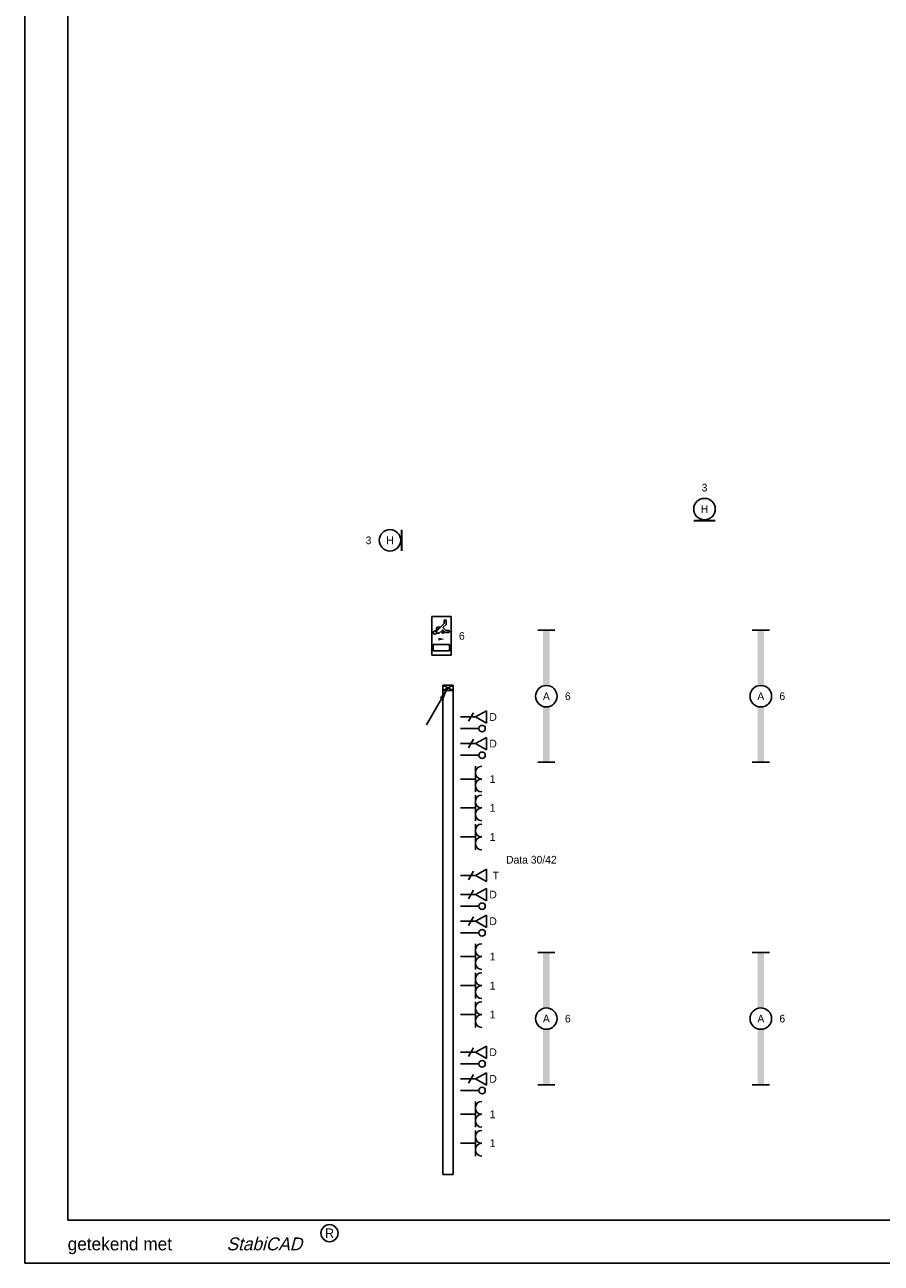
# Model space of a CAD drawing. Extents: x 1860 to 43910, y 0 to 29700.
# Tile 1 of 25: x 1860 to 11836, y 0 to 14428. Entities that reach past the tile are written whole.
import ezdxf
from ezdxf.enums import TextEntityAlignment as Align
from ezdxf.lldxf.tags import DXFTag

# ---------------------------------------------------------------- set-up
doc = ezdxf.new("R2010")
doc.units = 0
doc.header["$LTSCALE"] = 50
doc.layers.get('0').update_dxf_attribs({"color": 8})
for name, color, linetype in [('00kad025', 2, 'Continuous'), ('00kad070', 5, 'Continuous'), ('BL$2----', 7, 'Continuous'), ('EL6131--_WG', 3, 'Continuous'), ('EL6222--', 3, 'Continuous'), ('EL6311--', 3, 'Continuous'), ('EL6312--', 3, 'Continuous'), ('EL6350--', 3, 'Continuous'), ('EL6422--', 3, 'Continuous'), ('EL6441--', 3, 'Continuous'), ('EM6131--', 1, 'Continuous')]:
    doc.layers.add(name, color=color, linetype=linetype)
doc.styles.add('BURO-018', font='BUROFONT.shx', dxfattribs={"height": 90})
doc.styles.add('ROMANS', font='ic-romns.shx', dxfattribs={"oblique": 15})
doc.styles.add('SCRIPTS', font='ic-scrps.shx')
tags = doc.linetypes.add('E_GOOT3', pattern=[5, 4, -1]).pattern_tags.tags
tags[6:7] = [DXFTag(74, 4), DXFTag(75, 0), DXFTag(340, '0'), DXFTag(46, 1.0), DXFTag(50, 0.0), DXFTag(44, 0.0), DXFTag(45, 0.0)]
tags[4:5] = [DXFTag(74, 4), DXFTag(75, 0), DXFTag(340, '0'), DXFTag(46, 1.0), DXFTag(50, 0.0), DXFTag(44, 0.0), DXFTag(45, 0.0)]

# ---------------------------------------------------------------- blocks, each defined once
blk = doc.blocks.new('A1-HOR')
at = {"layer": '00kad025', "linetype": 'Continuous'}
for p, q in [((0, 594), (0, 0)), ((0, 0), (841, 0))]:
    blk.add_line(p, q, dxfattribs=at)
blk.add_circle((71, 7), 2, dxfattribs=at)
at = {"layer": '00kad070', "linetype": 'Continuous'}
for p, q in [((10, 584), (10, 10)), ((10, 10), (831, 10))]:
    blk.add_line(p, q, dxfattribs=at)
at = {"layer": '00kad025', "linetype": 'Continuous', "style": 'SCRIPTS'}
blk.add_text('getekend met', height=3, dxfattribs=at).set_placement((10, 3))
at = {"layer": '00kad025', "linetype": 'Continuous', "style": 'ROMANS', "oblique": 15}
blk.add_text('StabiCAD', height=3, dxfattribs=at).set_placement((47, 3))
at = {"layer": '00kad025', "linetype": 'Continuous', "style": 'ROMANS'}
blk.add_text('R', height=2.2, dxfattribs=at).set_placement((71, 7), align=Align.MIDDLE)
blk = doc.blocks.new('1115B61540')
at = {"color": 0}
for p, q in [((-15.4, 2), (-15.4, -2)), ((15.4, 2), (15.4, -2))]:
    blk.add_line(p, q, dxfattribs=at)
at = {"color": 0, "linetype": 'Continuous'}
blk.add_circle((0, 0), 2.5, dxfattribs=at)
at = {"color": 0}
for points in [[(-2.5, 0.75), (-15.4, 0.75), (-2.5, -0.75), (-15.4, -0.75)], [(2.5, 0.75), (15.4, 0.75), (2.5, -0.75), (15.4, -0.75)]]:
    blk.add_solid(points, dxfattribs=at)
at = {"color": 0, "linetype": 'Continuous', "style": 'BURO-018'}
for tag, p in [('E_GROEP', (0, 5)), ('E_GKAST', (0, 5)), ('E_ARMCODE', (0, 0)), ('E_SLET', (4.5, -3))]:
    blk.add_attdef(tag, text='', height=1.8, dxfattribs=at).set_placement(p, align=Align.MIDDLE)
blk = doc.blocks.new('E00106')
at = {"color": 0, "linetype": 'Continuous'}
blk.add_line((-5, -8.66), (0, 0), dxfattribs=at)
blk.add_lwpolyline([(0, 0, 0, 1, 0), (-1.5, -2.6, 1, 1, 0)], format="xyseb", dxfattribs=at)
blk = doc.blocks.new('E00112')
at = {"color": 0, "linetype": 'Continuous'}
for p, q in [((0, 1), (-1, 1)), ((-1, 1), (-1, 0)), ((-1, 0), (0, 1)), ((-1, 1), (0, 0)), ((-1, 0), (0, 0)), ((0, 0), (0, 1))]:
    blk.add_line(p, q, dxfattribs=at)
blk = doc.blocks.new('E00154')
at = {"color": 0, "linetype": 'Continuous'}
for p, q in [((-1.44, 7), (1.44, 7)), ((0, 4.5), (-1.44, 7)), ((0, 4.5), (1.44, 7)), ((-1, 4), (1, 2.85)), ((0, 4.5), (0, 1))]:
    blk.add_line(p, q, dxfattribs=at)
at = {"color": 7, "style": 'BURO-018'}
for tag, p in [('E_COMMENT1', (0, 12)), ('E_TEL1', (0, 9))]:
    blk.add_attdef(tag, text='', height=1.8, dxfattribs=at).set_placement(p, align=Align.MIDDLE)
at = {"color": 0, "style": 'BURO-018'}
blk.add_attdef('E_TEXT1', text='', height=1.8, dxfattribs=at).set_placement((2.5, 6), align=Align.MIDDLE)
at = {"color": 0, "linetype": 'Continuous', "style": 'BURO-018', "flags": 1}
blk.add_attdef('E_MATCODE', text='', height=1.8, dxfattribs=at).set_placement((0, 0), align=Align.MIDDLE)
blk = doc.blocks.new('E00152')
at = {"color": 0, "linetype": 'Continuous'}
for p, q in [((-1.44, 7), (1.44, 7)), ((0, 4.5), (-1.44, 7)), ((0, 4.5), (1.44, 7)), ((-1, 4), (1, 2.85)), ((0, 4.5), (0, 1))]:
    blk.add_line(p, q, dxfattribs=at)
at = {"color": 7, "style": 'BURO-018'}
for tag, p in [('E_COMMENT1', (0, 12)), ('E_DCOM1', (0, 9))]:
    blk.add_attdef(tag, text='', height=1.8, dxfattribs=at).set_placement(p, align=Align.MIDDLE)
at = {"color": 0, "style": 'BURO-018'}
blk.add_attdef('E_TEXT1', text='', height=1.8, dxfattribs=at).set_placement((2.5, 6), align=Align.MIDDLE)
at = {"color": 0, "linetype": 'Continuous', "style": 'BURO-018', "flags": 1}
blk.add_attdef('E_MATCODE', text='', height=1.8, dxfattribs=at).set_placement((0, 0), align=Align.MIDDLE)
blk = doc.blocks.new('E00139')
at = {"color": 0, "linetype": 'Continuous'}
blk.add_line((0, 5.25), (0, 1), dxfattribs=at)
blk.add_circle((0, 6), 0.75, dxfattribs=at)
at = {"color": 7, "style": 'BURO-018'}
for tag, p in [('E_COMMENT1', (0, 12)), ('E_DCOM1', (0, 9))]:
    blk.add_attdef(tag, text='', height=1.8, dxfattribs=at).set_placement(p, align=Align.MIDDLE)
at = {"color": 0, "style": 'BURO-018'}
blk.add_attdef('E_TEXT1', text='', height=1.8, dxfattribs=at).set_placement((2.5, 6), align=Align.MIDDLE)
at = {"color": 0, "linetype": 'Continuous', "style": 'BURO-018', "flags": 1}
blk.add_attdef('E_MATCODE', text='', height=1.8, dxfattribs=at).set_placement((0, 0), align=Align.MIDDLE)
blk = doc.blocks.new('E00125')
at = {"color": 0, "linetype": 'Continuous'}
for p, q in [((-3, 4.5), (3, 4.5)), ((0, 1), (0, 4.5))]:
    blk.add_line(p, q, dxfattribs=at)
for centre in [(-1.5, 6), (1.5, 6)]:
    blk.add_arc(centre, 1.5, 180, 0, dxfattribs=at)
at = {"color": 0, "linetype": 'Continuous', "style": 'BURO-018'}
for tag in ['E_GROEP', 'E_GKAST']:
    blk.add_attdef(tag, text='', height=1.8, dxfattribs=at).set_placement((0, 8.5), align=Align.MIDDLE)
at = {"color": 0, "linetype": 'Continuous', "style": 'BURO-018', "flags": 1}
for tag, p in [('E_VERMCODE', (13, 8.5)), ('E_MATCODE', (0, 0))]:
    blk.add_attdef(tag, text='', height=1.8, dxfattribs=at).set_placement(p, align=Align.MIDDLE)
blk = doc.blocks.new('1115C2J')
at = {"color": 0, "linetype": 'Continuous'}
for p, q in [((-4.5, 5.5), (4.5, 5.5)), ((-4.5, 1), (-4.5, 5.5)), ((-2.68, 4.35), (-3.52, 4.35)), ((-2.88, 3.87), (-3.52, 3.87)), ((-1.27, 2.26), (-2.88, 3.87)), ((-1.94, 3.61), (-2.68, 4.35)), ((-1.94, 2.93), (-2.04, 2.83)), ((-1.24, 4.31), (-1.94, 3.61)), ((-1.37, 3.5), (-0.76, 4.11)), ((-1.23, 3.35), (-1.37, 3.5)), ((-1.24, 4.31), (-1.24, 4.91)), ((-0.87, 3.71), (-1.23, 3.35)), ((-0.65, 3.49), (-1.01, 3.13)), ((-0.71, 2.83), (-1.01, 3.13)), ((-0.76, 4.11), (-0.76, 4.91)), ((2, 5.15), (3.5, 5.15)), ((2, 1.35), (2, 5.15)), ((3.5, 5.15), (3.5, 1.35)), ((4.5, 1), (4.5, 5.5)), ((4.5, 1), (-4.5, 1)), ((-2.04, 2.83), (-2.04, 2.34)), ((-0.99, 2.14), (-1.84, 2.14)), ((-1.71, 2.7), (-1.72, 2.7)), ((-1.72, 2.7), (-1.72, 2.46)), ((-1.47, 2.46), (-1.72, 2.46)), ((2, 1.35), (3.5, 1.35))]:
    blk.add_line(p, q, dxfattribs=at)
blk.add_lwpolyline([(0.75, 4, 0, 0.7, 0), (0.75, 2.5, 0.7, 0.7, 0)], format="xyseb", dxfattribs=at)
blk.add_circle((-0.76, 1.75), 0.4, dxfattribs=at)
for centre, radius, start, end in [((-3.52, 4.11), 0.24, 90, 270), ((-1, 4.91), 0.24, 0, 180), ((-0.76, 3.6), 0.16, 315, 135), ((-1.84, 2.34), 0.2, 180, 270), ((-0.99, 2.54), 0.4, 225, 45)]:
    blk.add_arc(centre, radius, start, end, dxfattribs=at)
at = {"color": 0, "linetype": 'Continuous', "style": 'BURO-018'}
for tag, p in [('E_ARMCODE', (0, 12.16)), ('E_GKAST', (0, 12.17)), ('E_GROEP', (0, 8))]:
    blk.add_attdef(tag, text='', height=1.8, dxfattribs=at).set_placement(p, align=Align.MIDDLE)
blk = doc.blocks.new('1115B3')
at = {"color": 0, "linetype": 'Continuous'}
blk.add_circle((0, 3.5), 2.5, dxfattribs=at)
at = {"color": 0, "linetype": 'Continuous', "style": 'BURO-018'}
for tag, p in [('E_GROEP', (0, 8.5)), ('E_GKAST', (0, 8.5)), ('E_ARMCODE', (0, 3.5)), ('E_SLET', (4.5, 2.5))]:
    blk.add_attdef(tag, text='', height=1.8, dxfattribs=at).set_placement(p, align=Align.MIDDLE)
blk = doc.blocks.new('E00134')
at = {"color": 0, "linetype": 'Continuous', "const_width": 0.5}
blk.add_lwpolyline([(-2.5, -2.75), (2.5, -2.75)], dxfattribs=at)

msp = doc.modelspace()

# ---------------------------------------------------------------- linework, layer by layer
at = {"layer": 'EL6131--_WG', "linetype": 'E_GOOT3'}
for p, q in [((6730, 6734), (6730, 1033)), ((6730, 6734), (6850, 6734)), ((6850, 6734), (6850, 1033)), ((6730, 1033), (6850, 1033))]:
    msp.add_line(p, q, dxfattribs=at)

# ---------------------------------------------------------------- block references
at = {"layer": 'BL$2----', "xscale": 50, "yscale": 50}
msp.add_blockref('A1-HOR', (1860, 0), dxfattribs=at)
at = {"layer": 'EL6131--_WG', "xscale": 60, "yscale": 120, "rotation": 270}
msp.add_blockref('E00112', (6730, 6674, 60), dxfattribs=at)
at = {"layer": 'EL6222--'}
ref = msp.add_blockref('E00125', (6884, 5641), dxfattribs=dict(at, xscale=50, yscale=50, zscale=50, rotation=270))
ref.add_attrib('E_GROEP', '1', dxfattribs={"layer": '0', "color": 1, "linetype": 'Continuous', "height": 90, "style": 'BURO-018'}).set_placement((7309, 5641), align=Align.MIDDLE)
ref = msp.add_blockref('E00125', (6884, 5304), dxfattribs=dict(at, xscale=50, yscale=50, zscale=50, rotation=270))
ref.add_attrib('E_GROEP', '1', dxfattribs={"layer": '0', "color": 1, "linetype": 'Continuous', "height": 90, "style": 'BURO-018'}).set_placement((7309, 5304), align=Align.MIDDLE)
ref = msp.add_blockref('E00125', (6884, 4966), dxfattribs=dict(at, xscale=50, yscale=50, zscale=50, rotation=270))
ref.add_attrib('E_GROEP', '1', dxfattribs={"layer": '0', "color": 1, "linetype": 'Continuous', "height": 90, "style": 'BURO-018'}).set_placement((7309, 4966), align=Align.MIDDLE)
ref = msp.add_blockref('E00125', (6884, 3572), dxfattribs=dict(at, xscale=50, yscale=50, zscale=50, rotation=270))
ref.add_attrib('E_GROEP', '1', dxfattribs={"layer": '0', "color": 1, "linetype": 'Continuous', "height": 90, "style": 'BURO-018'}).set_placement((7309, 3572), align=Align.MIDDLE)
ref = msp.add_blockref('E00125', (6884, 3234), dxfattribs=dict(at, xscale=50, yscale=50, zscale=50, rotation=270))
ref.add_attrib('E_GROEP', '1', dxfattribs={"layer": '0', "color": 1, "linetype": 'Continuous', "height": 90, "style": 'BURO-018'}).set_placement((7309, 3234), align=Align.MIDDLE)
ref = msp.add_blockref('E00125', (6884, 2897), dxfattribs=dict(at, xscale=50, yscale=50, zscale=50, rotation=270))
ref.add_attrib('E_GROEP', '1', dxfattribs={"layer": '0', "color": 1, "linetype": 'Continuous', "height": 90, "style": 'BURO-018'}).set_placement((7309, 2897), align=Align.MIDDLE)
ref = msp.add_blockref('E00125', (6884, 1735), dxfattribs=dict(at, xscale=50, yscale=50, zscale=50, rotation=270))
ref.add_attrib('E_GROEP', '1', dxfattribs={"layer": '0', "color": 1, "linetype": 'Continuous', "height": 90, "style": 'BURO-018'}).set_placement((7309, 1735), align=Align.MIDDLE)
ref = msp.add_blockref('E00125', (6884, 1398), dxfattribs=dict(at, xscale=50, yscale=50, zscale=50, rotation=270))
ref.add_attrib('E_GROEP', '1', dxfattribs={"layer": '0', "color": 1, "linetype": 'Continuous', "height": 90, "style": 'BURO-018'}).set_placement((7309, 1398), align=Align.MIDDLE)
at = {"layer": 'EL6311--'}
ref = msp.add_blockref('1115B61540', (7936, 6606), dxfattribs=dict(at, xscale=50, yscale=50, zscale=50, rotation=270))
ref.add_attrib('E_ARMCODE', 'A', dxfattribs={"layer": '0', "color": 1, "linetype": 'Continuous', "height": 90, "style": 'BURO-018'}).set_placement((7936, 6606), align=Align.MIDDLE)
ref.add_attrib('E_GROEP', '6', dxfattribs={"layer": '0', "color": 1, "linetype": 'Continuous', "height": 90, "style": 'BURO-018'}).set_placement((8186, 6606), align=Align.MIDDLE)
ref = msp.add_blockref('1115B61540', (10434, 6606), dxfattribs=dict(at, xscale=50, yscale=50, zscale=50, rotation=270))
ref.add_attrib('E_ARMCODE', 'A', dxfattribs={"layer": '0', "color": 1, "linetype": 'Continuous', "height": 90, "style": 'BURO-018'}).set_placement((10434, 6606), align=Align.MIDDLE)
ref.add_attrib('E_GROEP', '6', dxfattribs={"layer": '0', "color": 1, "linetype": 'Continuous', "height": 90, "style": 'BURO-018'}).set_placement((10684, 6606), align=Align.MIDDLE)
ref = msp.add_blockref('1115B61540', (7936, 2850), dxfattribs=dict(at, xscale=50, yscale=50, zscale=50, rotation=270))
ref.add_attrib('E_ARMCODE', 'A', dxfattribs={"layer": '0', "color": 1, "linetype": 'Continuous', "height": 90, "style": 'BURO-018'}).set_placement((7936, 2850), align=Align.MIDDLE)
ref.add_attrib('E_GROEP', '6', dxfattribs={"layer": '0', "color": 1, "linetype": 'Continuous', "height": 90, "style": 'BURO-018'}).set_placement((8186, 2850), align=Align.MIDDLE)
ref = msp.add_blockref('1115B61540', (10434, 2850), dxfattribs=dict(at, xscale=50, yscale=50, zscale=50, rotation=270))
ref.add_attrib('E_ARMCODE', 'A', dxfattribs={"layer": '0', "color": 1, "linetype": 'Continuous', "height": 90, "style": 'BURO-018'}).set_placement((10434, 2850), align=Align.MIDDLE)
ref.add_attrib('E_GROEP', '6', dxfattribs={"layer": '0', "color": 1, "linetype": 'Continuous', "height": 90, "style": 'BURO-018'}).set_placement((10684, 2850), align=Align.MIDDLE)
at = {"layer": 'EL6312--'}
ref = msp.add_blockref('1115B3', (9778, 8611), dxfattribs=dict(at, xscale=50, yscale=50, zscale=50))
ref.add_attrib('E_ARMCODE', 'H', dxfattribs={"layer": '0', "color": 1, "linetype": 'Continuous', "height": 90, "style": 'BURO-018'}).set_placement((9778, 8786), align=Align.MIDDLE)
ref.add_attrib('E_GROEP', '3', dxfattribs={"layer": '0', "color": 1, "linetype": 'Continuous', "height": 90, "style": 'BURO-018'}).set_placement((9778, 9036), align=Align.MIDDLE)
at = {"layer": 'EL6312--', "xscale": 50, "yscale": 50, "zscale": 50}
msp.add_blockref('E00134', (9778, 8788), dxfattribs=at)
at = {"layer": 'EL6312--'}
ref = msp.add_blockref('1115B3', (6289, 8422), dxfattribs=dict(at, xscale=50, yscale=50, zscale=50, rotation=90))
ref.add_attrib('E_ARMCODE', 'H', dxfattribs={"layer": '0', "color": 1, "linetype": 'Continuous', "height": 90, "style": 'BURO-018'}).set_placement((6114, 8422), align=Align.MIDDLE)
ref.add_attrib('E_GROEP', '3', dxfattribs={"layer": '0', "color": 1, "linetype": 'Continuous', "height": 90, "style": 'BURO-018'}).set_placement((5864, 8422), align=Align.MIDDLE)
at = {"layer": 'EL6312--', "xscale": 50, "yscale": 50, "zscale": 50, "rotation": 90}
msp.add_blockref('E00134', (6112, 8422), dxfattribs=at)
at = {"layer": 'EL6350--'}
ref = msp.add_blockref('1115C2J', (6551, 7309), dxfattribs=dict(at, xscale=50, yscale=50, zscale=50, rotation=270))
ref.add_attrib('E_GROEP', '6', dxfattribs={"layer": '0', "color": 1, "linetype": 'Continuous', "height": 90, "style": 'BURO-018'}).set_placement((6951, 7309), align=Align.MIDDLE)
at = {"layer": 'EL6422--'}
ref = msp.add_blockref('E00154', (6887, 4518), dxfattribs=dict(at, xscale=50, yscale=50, zscale=50, rotation=270))
ref.add_attrib('E_TEXT1', 'T', dxfattribs={"layer": '0', "color": 1, "height": 90, "style": 'BURO-018'}).set_placement((7347, 4517), align=Align.MIDDLE)
at = {"layer": 'EL6441--'}
ref = msp.add_blockref('E00152', (6887, 6364), dxfattribs=dict(at, xscale=50, yscale=50, zscale=50, rotation=270))
ref.add_attrib('E_TEXT1', 'D', dxfattribs={"layer": '0', "color": 1, "height": 90, "style": 'BURO-018'}).set_placement((7315, 6364), align=Align.MIDDLE)
at = {"layer": 'EL6441--', "xscale": 50, "yscale": 50, "zscale": 50, "rotation": 270}
for p in [(6887, 6229), (6887, 5918), (6887, 4159), (6887, 3849), (6887, 2323), (6887, 2012)]:
    msp.add_blockref('E00139', p, dxfattribs=at)
at = {"layer": 'EL6441--'}
ref = msp.add_blockref('E00152', (6887, 6054), dxfattribs=dict(at, xscale=50, yscale=50, zscale=50, rotation=270))
ref.add_attrib('E_TEXT1', 'D', dxfattribs={"layer": '0', "color": 1, "height": 90, "style": 'BURO-018'}).set_placement((7315, 6054), align=Align.MIDDLE)
ref = msp.add_blockref('E00152', (6887, 4295), dxfattribs=dict(at, xscale=50, yscale=50, zscale=50, rotation=270))
ref.add_attrib('E_TEXT1', 'D', dxfattribs={"layer": '0', "color": 1, "height": 90, "style": 'BURO-018'}).set_placement((7315, 4295), align=Align.MIDDLE)
ref = msp.add_blockref('E00152', (6887, 3984), dxfattribs=dict(at, xscale=50, yscale=50, zscale=50, rotation=270))
ref.add_attrib('E_TEXT1', 'D', dxfattribs={"layer": '0', "color": 1, "height": 90, "style": 'BURO-018'}).set_placement((7315, 3984), align=Align.MIDDLE)
ref = msp.add_blockref('E00152', (6887, 2458), dxfattribs=dict(at, xscale=50, yscale=50, zscale=50, rotation=270))
ref.add_attrib('E_TEXT1', 'D', dxfattribs={"layer": '0', "color": 1, "height": 90, "style": 'BURO-018'}).set_placement((7315, 2458), align=Align.MIDDLE)
ref = msp.add_blockref('E00152', (6887, 2148), dxfattribs=dict(at, xscale=50, yscale=50, zscale=50, rotation=270))
ref.add_attrib('E_TEXT1', 'D', dxfattribs={"layer": '0', "color": 1, "height": 90, "style": 'BURO-018'}).set_placement((7315, 2148), align=Align.MIDDLE)
at = {"layer": 'EM6131--', "xscale": 50, "yscale": 50, "zscale": 50}
msp.add_blockref('E00106', (6790, 6705, 60), dxfattribs=at)

# ---------------------------------------------------------------- texts
at = {"layer": 'EL6311--', "color": 1, "style": 'BURO-018'}
msp.add_text('Data 30/42', height=90, dxfattribs=at).set_placement((7467, 4656))

doc.saveas('drawing.dxf')
